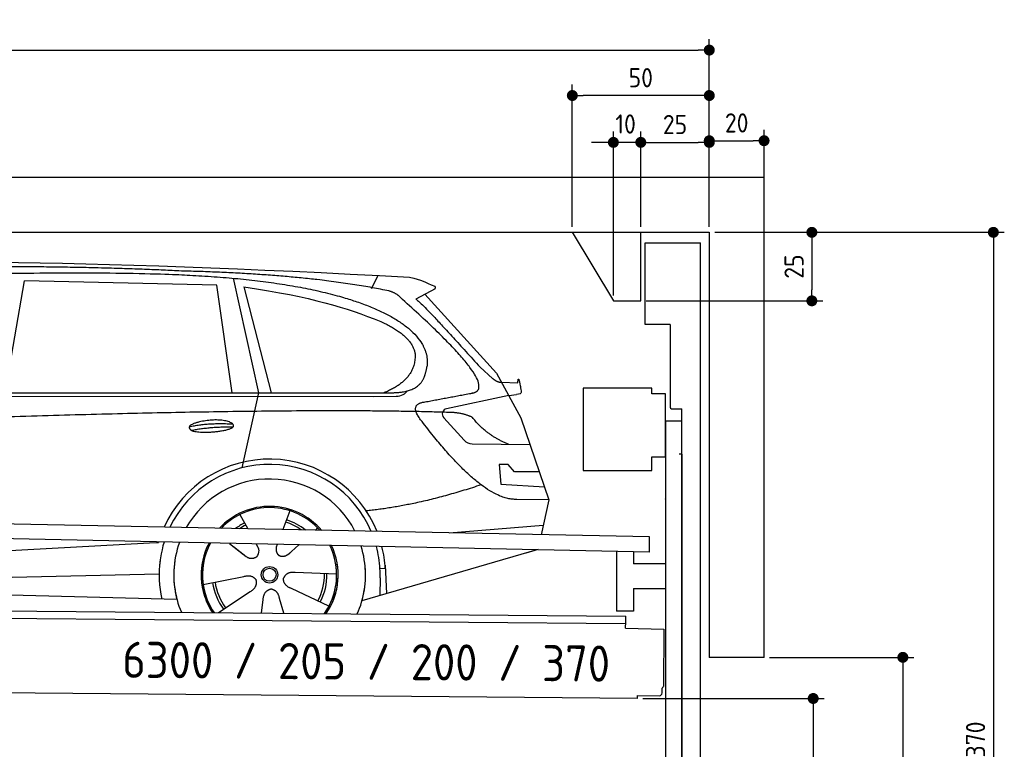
# Model space of a CAD drawing. Header units: millimetres. Extents: x -411 to 6777, y 0 to 6727.
# Tile 6 of 6: x 3183 to 6777, y 4065 to 6727. Entities that reach past the tile are written whole.
import ezdxf

# ---------------------------------------------------------------- set-up
doc = ezdxf.new("R2010")
doc.units = ezdxf.units.MM
doc.layers.add('4', color=3, linetype='Continuous')
for name, color, linetype, lineweight in [('car', 10, 'Continuous', 25), ('Freiraum', 7, 'Continuous', 25), ('Gebäude', 7, 'Continuous', 25), ('Logo', 7, 'Continuous', 25), ('Plattform', 7, 'Continuous', 25), ('Ständer vorne', 7, 'Continuous', 25), ('Tor', 200, 'Continuous', 25)]:
    doc.layers.add(name, color=color, linetype=linetype, lineweight=lineweight)
doc.styles.get("Standard").update_dxf_attribs({"font": 'ISOCP.SHX'})
doc.dimstyles.new('GEN-ISO', dxfattribs={"dimscale": 20, "dimtxt": 3.5, "dimasz": 2, "dimexe": 2, "dimexo": 1, "dimgap": 1.5, "dimtad": 1, "dimdec": 1, "dimlfac": 0.1, "dimdsep": 46, "dimtxsty": 'STANDARD', "dimblk": 'PUNKT', "dimcen": 2, "dimclrd": 256, "dimclre": 256, "dimclrt": 2, "dimadec": 0, "dimazin": 0, "dimtp": 0.1, "dimtm": 0.1, "dimtfac": 0.71, "dimtdec": 1, "dimtmove": 2, "dimatfit": 3, "dimldrblk": 'PUNKT', "dimfxl": 2, "dimtolj": 1, "dimarcsym": 0})

# ---------------------------------------------------------------- blocks, each defined once
blk = doc.blocks.new('PUNKT')
at = {"layer": '4', "color": 0, "linetype": 'ByBlock'}
blk.add_line((-0.5, 0), (-1, 0), dxfattribs=at)
at = {"layer": '4', "color": 0, "linetype": 'ByBlock', "const_width": 0.5}
blk.add_lwpolyline([(-0.25, 0, 1), (0.25, 0, 1)], format="xyb", close=True, dxfattribs=at)
blk = doc.blocks.new('*D43')
at = {"layer": '4', "lineweight": -2, "transparency": 16777216}
for p, q in [((5720, 5950.9), (6776.9, 5950.9)), ((6736.9, 5910.9), (6736.9, 2290)), ((6195.4, 2250), (6776.9, 2250))]:
    blk.add_line(p, q, dxfattribs=at)
at = {"layer": 'Defpoints', "color": 0, "transparency": 16777216}
for p in [(5700, 5950.9), (6175.4, 2250), (6736.9, 2250)]:
    blk.add_point(p, dxfattribs=at)
at = {"layer": '4', "lineweight": -2, "transparency": 16777216, "xscale": 40, "yscale": 40, "zscale": 40}
for p, rotation in [((6736.9, 5950.9), 90), ((6736.9, 2250), 270)]:
    blk.add_blockref('PUNKT', p, dxfattribs=dict(at, rotation=rotation))
at = {"layer": '4', "color": 2, "transparency": 16777216, "insert": (6671.9, 4100.4), "char_height": 70, "attachment_point": 5, "rotation": 90}
blk.add_mtext('370', dxfattribs=at)
blk = doc.blocks.new('*D45')
at = {"layer": '4', "lineweight": -2, "transparency": 16777216}
for p, q in [((5920, 4400), (6446.5, 4400)), ((6406.5, 4360), (6406.5, 2290)), ((6295.4, 2250), (6446.5, 2250))]:
    blk.add_line(p, q, dxfattribs=at)
at = {"layer": 'Defpoints', "color": 0, "transparency": 16777216}
for p in [(5900, 4400), (6275.4, 2250), (6406.5, 2250)]:
    blk.add_point(p, dxfattribs=at)
at = {"layer": '4', "lineweight": -2, "transparency": 16777216, "xscale": 40, "yscale": 40, "zscale": 40}
for p, rotation in [((6406.5, 4400), 90), ((6406.5, 2250), 270)]:
    blk.add_blockref('PUNKT', p, dxfattribs=dict(at, rotation=rotation))
at = {"layer": '4', "color": 2, "transparency": 16777216, "insert": (6341.5, 3325), "char_height": 70, "attachment_point": 5, "rotation": 90}
blk.add_mtext('H2', dxfattribs=at)
blk = doc.blocks.new('*D46')
at = {"layer": '4', "lineweight": -2, "transparency": 16777216}
for p, q in [((200, 5970.9), (200, 6655.8)), ((5700, 6120.9), (5700, 6655.8)), ((240, 6615.8), (5660, 6615.8))]:
    blk.add_line(p, q, dxfattribs=at)
at = {"layer": 'Defpoints', "color": 0, "transparency": 16777216}
for p in [(5700, 6615.8), (5700, 6100.9), (200, 5950.9)]:
    blk.add_point(p, dxfattribs=at)
at = {"layer": '4', "lineweight": -2, "transparency": 16777216, "xscale": 40, "yscale": 40, "zscale": 40, "rotation": 180}
blk.add_blockref('PUNKT', (200, 6615.8), dxfattribs=at)
at = {"layer": '4', "lineweight": -2, "transparency": 16777216, "xscale": 40, "yscale": 40, "zscale": 40}
blk.add_blockref('PUNKT', (5700, 6615.8), dxfattribs=at)
at = {"layer": '4', "color": 2, "transparency": 16777216, "insert": (2950, 6680.8), "char_height": 70, "attachment_point": 5}
blk.add_mtext('550', dxfattribs=at)
blk = doc.blocks.new('*D47')
at = {"layer": '4', "lineweight": -2, "transparency": 16777216}
for p, q in [((5457.5, 4250), (6119.3, 4250)), ((6079.3, 4210), (6079.3, 2290)), ((6099.3, 2250), (6119.3, 2250))]:
    blk.add_line(p, q, dxfattribs=at)
at = {"layer": 'Defpoints', "color": 0, "transparency": 16777216}
for p in [(5437.5, 4250), (6079.3, 2250), (6079.3, 2250)]:
    blk.add_point(p, dxfattribs=at)
at = {"layer": '4', "lineweight": -2, "transparency": 16777216, "xscale": 40, "yscale": 40, "zscale": 40}
for p, rotation in [((6079.3, 4250), 90), ((6079.3, 2250), 270)]:
    blk.add_blockref('PUNKT', p, dxfattribs=dict(at, rotation=rotation))
at = {"layer": '4', "color": 2, "transparency": 16777216, "insert": (6004.7, 3159.2), "char_height": 70, "attachment_point": 5, "rotation": 90}
blk.add_mtext('200', dxfattribs=at)
blk = doc.blocks.new('*D48')
at = {"layer": '4', "lineweight": -2, "transparency": 16777216}
for p, q in [((5450, 5970.9), (5450, 6319.1)), ((5700, 5970.9), (5700, 6319.1)), ((5490, 6279.1), (5660, 6279.1))]:
    blk.add_line(p, q, dxfattribs=at)
at = {"layer": 'Defpoints', "color": 0, "transparency": 16777216}
for p in [(5700, 6279.1), (5450, 5950.9), (5700, 5950.9)]:
    blk.add_point(p, dxfattribs=at)
at = {"layer": '4', "lineweight": -2, "transparency": 16777216, "xscale": 40, "yscale": 40, "zscale": 40, "rotation": 180}
blk.add_blockref('PUNKT', (5450, 6279.1), dxfattribs=at)
at = {"layer": '4', "lineweight": -2, "transparency": 16777216, "xscale": 40, "yscale": 40, "zscale": 40}
blk.add_blockref('PUNKT', (5700, 6279.1), dxfattribs=at)
at = {"layer": '4', "color": 2, "transparency": 16777216, "insert": (5575, 6344.2), "char_height": 70, "attachment_point": 5}
blk.add_mtext('25', dxfattribs=at)
blk = doc.blocks.new('*D34')
at = {"layer": '4', "lineweight": -2, "transparency": 16777216}
for p, q in [((5200, 5970.9), (5200, 6490.1)), ((5700, 5970.9), (5700, 6490.1)), ((5660, 6450.1), (5240, 6450.1))]:
    blk.add_line(p, q, dxfattribs=at)
at = {"layer": 'Defpoints', "color": 0, "transparency": 16777216}
for p in [(5200, 6450.1), (5200, 5950.9), (5700, 5950.9)]:
    blk.add_point(p, dxfattribs=at)
at = {"layer": '4', "lineweight": -2, "transparency": 16777216, "xscale": 40, "yscale": 40, "zscale": 40, "rotation": 180}
blk.add_blockref('PUNKT', (5200, 6450.1), dxfattribs=at)
at = {"layer": '4', "lineweight": -2, "transparency": 16777216, "xscale": 40, "yscale": 40, "zscale": 40}
blk.add_blockref('PUNKT', (5700, 6450.1), dxfattribs=at)
at = {"layer": '4', "color": 2, "transparency": 16777216, "insert": (5450, 6515.1), "char_height": 70, "attachment_point": 5}
blk.add_mtext('50', dxfattribs=at)
blk = doc.blocks.new('*D35')
at = {"layer": '4', "lineweight": -2, "transparency": 16777216}
for p, q in [((5720, 5950.9), (6114.4, 5950.9)), ((6074.4, 5910.9), (6074.4, 5740.9)), ((5470, 5700.9), (6114.4, 5700.9))]:
    blk.add_line(p, q, dxfattribs=at)
at = {"layer": 'Defpoints', "color": 0, "transparency": 16777216}
for p in [(5700, 5950.9), (5450, 5700.9), (6074.4, 5700.9)]:
    blk.add_point(p, dxfattribs=at)
at = {"layer": '4', "lineweight": -2, "transparency": 16777216, "xscale": 40, "yscale": 40, "zscale": 40}
for p, rotation in [((6074.4, 5950.9), 90), ((6074.4, 5700.9), 270)]:
    blk.add_blockref('PUNKT', p, dxfattribs=dict(at, rotation=rotation))
at = {"layer": '4', "color": 2, "transparency": 16777216, "insert": (6009.4, 5825.9), "char_height": 70, "attachment_point": 5, "rotation": 90}
blk.add_mtext('25', dxfattribs=at)
blk = doc.blocks.new('*D36')
at = {"layer": '4', "lineweight": -2, "transparency": 16777216}
for p, q in [((5350, 5720.9), (5350, 6319.1)), ((5450, 5970.9), (5450, 6319.1)), ((5310, 6279.1), (5270, 6279.1)), ((5450, 6279.1), (5350, 6279.1)), ((5490, 6279.1), (5530, 6279.1))]:
    blk.add_line(p, q, dxfattribs=at)
at = {"layer": 'Defpoints', "color": 0, "transparency": 16777216}
for p in [(5350, 6279.1), (5450, 5950.9), (5350, 5700.9)]:
    blk.add_point(p, dxfattribs=at)
at = {"layer": '4', "lineweight": -2, "transparency": 16777216, "xscale": 40, "yscale": 40, "zscale": 40}
blk.add_blockref('PUNKT', (5350, 6279.1), dxfattribs=at)
at = {"layer": '4', "lineweight": -2, "transparency": 16777216, "xscale": 40, "yscale": 40, "zscale": 40, "rotation": 180}
blk.add_blockref('PUNKT', (5450, 6279.1), dxfattribs=at)
at = {"layer": '4', "color": 2, "transparency": 16777216, "insert": (5394.7, 6346.1), "char_height": 70, "attachment_point": 5}
blk.add_mtext('10', dxfattribs=at)
blk = doc.blocks.new('Car')
at = {"layer": 'car'}
for p, q in [((4414.6, 5786.7), (4438.4, 5834.2)), ((3080.4, 5393.1), (3147.5, 5802.9)), ((3849.2, 5793), (3147.5, 5802.9)), ((3908.7, 5401.1), (3849.2, 5793)), ((3909.3, 5819.5), (4005.9, 5402.1)), ((3948.8, 5788.8), (4051.9, 5402.5)), ((4646.1, 5788.1), (4576, 5748.9)), ((4609.3, 5767.5), (4873.6, 5481.6)), ((4813.3, 5502.6), (4858.9, 5462.8)), ((4873.6, 5481.6), (4964.2, 5319.4)), ((4891.5, 5449.6), (4951.7, 5447.5)), ((1781.6, 5371.7), (4424.9, 5392.7)), ((1828.5, 5381), (4480.4, 5406.7)), ((4005.9, 5402.1), (3947.5, 5127.8)), ((4424.9, 5392.7), (4507.8, 5394.1)), ((4918.9, 5400.5), (4692.5, 5350.6)), ((4918.9, 5400.5), (4946.6, 5404.5)), ((4964.2, 5319.4), (5068.6, 5021.8)), ((4682.1, 5317.5), (4757.2, 5236.3)), ((4786.4, 5223.4), (4998.2, 5222.6)), ((4918.9, 5148.5), (4886.3, 5148.5)), ((4886.3, 5148.5), (4893.1, 5077)), ((4942.7, 5122.7), (4918.9, 5148.5)), ((5033.2, 5122.7), (4942.7, 5122.7)), ((4893.1, 5077), (5052.2, 5068.5)), ((5068.6, 5021.8), (4951.7, 5022.2)), ((5068.6, 5021.8), (5042, 4893.8)), ((4123.6, 4973), (4098.7, 4904)), ((3941.5, 4957.6), (3971, 4905.4)), ((4706, 4897.5), (5049.1, 4928.4)), ((3969.7, 4907.8), (3971, 4905.4)), ((4225.7, 4911.2), (4218, 4902.7)), ((3612.9, 4851.2), (3645.4, 4853.2)), ((1743.9, 4731.9), (3612.9, 4851.2)), ((3904.8, 4851.6), (3956.4, 4811.5)), ((3919.2, 4840.6), (3965.7, 4804.4)), ((4002, 4850.5), (4008.2, 4839.5)), ((4079.1, 4849.6), (4075.4, 4839.2)), ((4157.9, 4848.6), (4131.2, 4824.6)), ((5026, 4838.4), (4390, 4647)), ((5030.7, 4839.8), (4987, 4826.7)), ((4296.7, 4742.7), (4145.3, 4747.7)), ((4474, 4765.1), (4454.7, 4763.9)), ((4473.2, 4777.1), (4479.8, 4674)), ((1763.7, 4680), (3649.1, 4738.6)), ((3809.5, 4701.5), (3957.9, 4731.8)), ((4455.5, 4731.4), (4454.4, 4666.4)), ((1665.2, 4681.7), (3714.2, 4647)), ((3866.7, 4598.9), (3981.2, 4676.5)), ((4269.5, 4626.5), (4131.7, 4689.2)), ((4023.8, 4599), (4029.3, 4647.4)), ((4104.6, 4599), (4089.1, 4652.5))]:
    blk.add_line(p, q, dxfattribs=at)
for radius in [30.1, 23.6]:
    blk.add_circle((4051.7, 4738.7), radius, dxfattribs=at)
for centre, radius, start, end in [((4696.8, 5331), 20, 102.4358, 222.7473), ((4786.6, 5263.4), 40, 222.7473, 269.7861), ((4052.1, 4738.2), 422.7, 22.5487, 156.2143), ((4052.1, 4738.2), 403.4, 23.7263, 155.0367), ((4052.1, 4738.2), 350, 27.7494, 151.0136), ((4052.1, 4738.2), 250, 41.078, 137.685), ((4051.7, 4738.7), 245, 41.9641, 136.7989), ((4051.7, 4738.7), 209.6, 116.262, 127.1225), ((4051.7, 4738.7), 200.6, 55.0934, 73.5463), ((4051.7, 4738.7), 209.6, 51.6404, 73.3995), ((4051.7, 4738.7), 200.6, 116.1152, 123.6695), ((4052.1, 4738.2), 422.7, 164.0109, 164.2126), ((4052.1, 4738.2), 403.4, 163.2593, 179.9464), ((4052.1, 4738.2), 350, 160.7243, 195.1055), ((4052.1, 4738.2), 250, 152.8016, 213.8648), ((4051.7, 4738.7), 245, 152.3519, 188.7348), ((4052.1, 4738.2), 250, 326.1848, 25.8498), ((4052.1, 4738.2), 250, 326.1848, 25.8498), ((4051.7, 4738.7), 245, 0.9266, 26.2995), ((4052.1, 4738.2), 350, 344.8945, 17.9271), ((4052.1, 4738.2), 403.4, 3.6504, 15.3921), ((4052.1, 4738.2), 422.7, 3.6504, 14.6404), ((4052.1, 4738.2), 403.4, 173.0827, 193.1146), ((4052.1, 4738.2), 350, 172.1254, 203.4635), ((4052.1, 4738.2), 250, 169.2195, 213.8648), ((4051.7, 4738.7), 245, 169.1336, 214.8006), ((4051.7, 4738.7), 200.6, 332.1152, 1.5463), ((4051.7, 4738.7), 245, 325.2489, 9.5178), ((4052.1, 4738.2), 250, 326.1848, 9.4319), ((4052.1, 4738.2), 350, 336.586, 6.526), ((4052.1, 4738.2), 403.4, 359.0315, 5.5686), ((4052.1, 4738.2), 422.7, 3.6504, 3.7403), ((4051.7, 4738.7), 209.6, 188.262, 217.3995), ((4051.7, 4738.7), 200.6, 188.1152, 217.5463), ((4051.7, 4738.7), 209.6, 332.262, 1.3995)]:
    blk.add_arc(centre, radius, start, end, dxfattribs=at)
for points, degree in [([(2207.4, 5822.9), (2494.4, 5887.1), (3379.5, 5881.9), (4552, 5829.4)], 3), ([(3702.1, 5844.3), (3353.8, 5860.5), (2737.9, 5850.1)], 2), ([(4477.7, 5778.3), (4176.6, 5838.2), (3702.1, 5844.3)], 2), ([(4552, 5829.4), (4598.9, 5820.4), (4607.8, 5812.2), (4645.3, 5796.7)], 3), ([(3948.8, 5788.8), (4203.2, 5752.2), (4316.7, 5717.5), (4450, 5666.1)], 3), ([(4646.1, 5788.1), (4647.7, 5789.7), (4648.4, 5792.8), (4647.8, 5795.6), (4645.3, 5796.7)], 4), ([(4527.4, 5748), (4509.3, 5769.7), (4477.7, 5778.3)], 2), ([(4792.3, 5410), (4881.4, 5438.8), (4527.4, 5748)], 2), ([(4576, 5748.9), (4583.8, 5753.3), (4813.3, 5502.6)], 2), ([(4450, 5666.1), (4564.6, 5615.1), (4575.4, 5550.1)], 2), ([(4575.4, 5550.1), (4581, 5455.6), (4463.7, 5406.5)], 2), ([(4480.4, 5406.7), (4530.4, 5407.1), (4603.4, 5412.5), (4611.1, 5459.4), (4619.4, 5502.6)], 4), ([(4858.9, 5462.8), (4867.2, 5455.6), (4880.5, 5448), (4889.6, 5448), (4891.5, 5449.6)], 4), ([(4579, 5427.2), (4579, 5427.3), (4579.1, 5427.3), (4579.2, 5427.3)], 3), ([(4951.7, 5447.5), (4952.9, 5486.4), (4964.3, 5412.2)], 2), ([(4507.8, 5394.1), (4527, 5394.9), (4541.8, 5404), (4549, 5414.3)], 3), ([(4964.3, 5412.2), (4964.5, 5408.5), (4959, 5406.8), (4946.6, 5404.5)], 3), ([(4598.1, 5309.2), (4553.7, 5367.5), (4613.6, 5374.7)], 2), ([(4699.6, 5337), (3823, 5357.3), (1391, 5222.9)], 2), ([(4787.5, 5319.4), (4750.1, 5337.5), (4699.6, 5337)], 2), ([(4918.9, 5222.9), (4833.3, 5258), (4787.5, 5319.4)], 2), ([(3754.2, 5276.2), (3829.6, 5293.1), (3913.2, 5287.3)], 2), ([(4951.7, 5022.2), (4826, 5014), (4598.1, 5309.2)], 2), ([(3761.4, 5263.4), (3835.4, 5278), (3913.3, 5277.2)], 2), ([(4819.8, 5073.6), (4595.1, 4996.1), (4402.3, 4974.9)], 2), ([(3956.6, 4811.5), (3980.1, 4789.8), (4003.3, 4803.3)], 2), ([(4145.3, 4747.7), (4113.6, 4751.4), (4102.8, 4726.8)], 2), ([(3957.9, 4731.8), (3988.6, 4740.8), (4003.3, 4718.4)], 2), ([(3981.2, 4676.5), (4009.1, 4692.2), (4003.3, 4718.4)], 2), ([(4131.7, 4689.2), (4101.5, 4700), (4102.8, 4726.8)], 2), ([(4029.3, 4647.4), (4030.2, 4679.4), (4056.1, 4686.5)], 2), ([(4089.1, 4652.5), (4082.8, 4683.8), (4056.1, 4686.5)], 2)]:
    blk.add_open_spline(points, degree=degree, dxfattribs=at)
for points, degree, knots in [([(2377.1, 5810.7), (2403.6, 5813), (2543, 5816.1), (3564.3, 5845.6), (4184.5, 5844.9), (4641.5, 5676.4), (4619.4, 5502.6)], 4, [0.0821318, 0.0821318, 0.0821318, 0.0821318, 0.0821318, 0.258851, 0.508851, 1, 1, 1, 1, 1]), ([(4613.6, 5374.7), (4780.3, 5407.3), (4783.1, 5407.9), (4791.4, 5409.8), (4792.3, 5410)], 1, [0.1611508, 0.1611508, 1, 1.0196119, 1.078724, 1.0847856, 1.0847856]), ([(3761.4, 5263.4), (3737.8, 5279.7), (3783.2, 5295.5), (3865.9, 5315.7), (3958.9, 5282.6), (3896.9, 5258.8), (3787.8, 5251.6), (3766.3, 5260.4), (3761.4, 5263.4)], 5, [0, 0, 0, 0, 0, 0, 0.300106, 0.500106, 0.700106, 1, 1, 1, 1, 1, 1]), ([(4008.2, 4839.5), (4009.9, 4835.4), (4010.9, 4831.5), (4011.2, 4827.6), (4012, 4819), (4009.3, 4810.9), (4003.3, 4803.3)], 3, [0.2167758, 0.2167758, 0.2167758, 0.2167758, 0.4600873, 0.4600873, 0.4600873, 1, 1, 1, 1]), ([(4075.4, 4839.2), (4074.9, 4836.1), (4074.7, 4833.1), (4074.7, 4830.1), (4075.1, 4827.3), (4075.9, 4821.6), (4078, 4816.2), (4081.6, 4811.7), (4086.5, 4808.7)], 4, [0.3191838, 0.3191838, 0.3191838, 0.3191838, 0.3191838, 0.5438253, 0.5438253, 0.5438253, 0.5438253, 1, 1, 1, 1, 1]), ([(4131.2, 4824.6), (4131.2, 4824.6), (4131.2, 4824.6), (4131.2, 4824.6), (4131.2, 4824.6), (4122.2, 4814.8), (4111.6, 4804.7), (4097.3, 4802.2), (4086.5, 4808.7)], 4, [-0.000003, -0.000003, -0.000003, -0.000003, -0.000003, 0, 0, 0, 0, 1, 1, 1, 1, 1])]:
    blk.add_open_spline(points, degree=degree, knots=knots, dxfattribs=at)
blk = doc.blocks.new('*D42')
at = {"layer": '4', "lineweight": -2, "transparency": 16777216}
for p, q in [((5700, 5970.9), (5700, 6325.1)), ((5900, 6120.8), (5900, 6325.1)), ((5740, 6285.1), (5860, 6285.1))]:
    blk.add_line(p, q, dxfattribs=at)
at = {"layer": 'Defpoints', "color": 0, "transparency": 16777216}
for p in [(5900, 6285.1), (5900, 6100.8), (5700, 5950.9)]:
    blk.add_point(p, dxfattribs=at)
at = {"layer": '4', "lineweight": -2, "transparency": 16777216, "xscale": 40, "yscale": 40, "zscale": 40, "rotation": 180}
blk.add_blockref('PUNKT', (5700, 6285.1), dxfattribs=at)
at = {"layer": '4', "lineweight": -2, "transparency": 16777216, "xscale": 40, "yscale": 40, "zscale": 40}
blk.add_blockref('PUNKT', (5900, 6285.1), dxfattribs=at)
at = {"layer": '4', "color": 2, "transparency": 16777216, "insert": (5800, 6350.1), "char_height": 70, "attachment_point": 5}
blk.add_mtext('20', dxfattribs=at)
blk = doc.blocks.new('Plattform OG 6200 550')
at = {"layer": 'Plattform'}
for p, q in [((5482.3, 4839.6), (348.5, 4942)), ((5481.2, 4783.6), (347.5, 4891)), ((5481.2, 4783.6), (5482.3, 4839.5)), ((5361.5, 4786.1), (5361.5, 4568.3)), ((5423.5, 4784.7), (5423.5, 4740.8)), ((5539.9, 4740.8), (5423.5, 4740.8)), ((5423.5, 4650.8), (5423.5, 4568.3)), ((5423.5, 4650.8), (5539.9, 4650.8)), ((440.2, 4593.6), (5395, 4550.4)), ((446, 4566.5), (5394.8, 4523.4)), ((5423.5, 4568.3), (5361.5, 4568.3)), ((5394.7, 4506.2), (5394.9, 4530.2)), ((5394.9, 4530.2), (5395, 4545.2)), ((5395, 4545.2), (5395, 4550.4)), ((5394.7, 4506.2), (5534.1, 4503)), ((5534.1, 4503), (5532.3, 4294)), ((5437.5, 4250), (372.6, 4294.2)), ((5527.6, 4270.1), (5527.8, 4288.2)), ((5437.5, 4250), (5437.5, 4260.8)), ((5437.5, 4260.8), (5517.5, 4260.1))]:
    blk.add_line(p, q, dxfattribs=at)
for centre, radius, start, end in [((5526.2, 4294.1), 6.08, 284.5689, 358.9086), ((5517.6, 4270.1), 10, 269.5, 359.5)]:
    blk.add_arc(centre, radius, start, end, dxfattribs=at)
blk = doc.blocks.new('Ständer vorne ab 340')
at = {"layer": 'Ständer vorne'}
for p, q in [((5240, 5382), (5240, 5082)), ((5490, 5382), (5240, 5382)), ((5490, 5362), (5490, 5382)), ((5540, 5362), (5490, 5362)), ((5540, 5132), (5540, 5362)), ((5540.2, 5262), (5539.8, 5262)), ((5540, 5262), (5540, 2250)), ((5600, 5262), (5540, 5262)), ((5600, 2248.7), (5600, 5262)), ((5490, 5082), (5490, 5132)), ((5490, 5132), (5540, 5132)), ((5240, 5082), (5490, 5082)), ((5540, 4977.4), (5540, 4978.4)), ((5511.2, 2245), (5511.2, 2237)), ((5595.1, 2245), (5511.2, 2245)), ((5511.2, 2237), (5600, 2237)), ((5600, 2237), (5600, 2240))]:
    blk.add_line(p, q, dxfattribs=at)
blk = doc.blocks.new('Gebäude_370_GT205')
at = {"layer": 'Freiraum', "linetype": 'Continuous'}
blk.add_lwpolyline([(5200, 5950.9), (5350, 5700.9), (5450, 5700.9), (5450, 5950.9)], dxfattribs=at)
at = {"layer": 'Gebäude', "linetype": 'Continuous'}
for p, q in [((5900, 6150.8), (0, 6150.8)), ((5900, 4400), (5900, 6150.8)), ((200, 5950.9), (5700, 5950.9)), ((5700, 5950.9), (5700, 4400)), ((5900, 4400), (5700, 4400))]:
    blk.add_line(p, q, dxfattribs=at)
blk = doc.blocks.new('Tor ab 370 Gebäude')
at = {"layer": 'Tor'}
for p, q in [((5465.6, 5614.5), (5465.6, 5913)), ((5465.6, 5913), (5668, 5913)), ((5668, 2237), (5668, 5913)), ((5557, 5614.5), (5465.6, 5614.5)), ((5557, 5614.5), (5557, 5313)), ((5562, 5307.1), (5600, 5307)), ((5600, 5142), (5600, 5307)), ((5600, 5142), (5590, 5142)), ((5600, 5142), (5600, 2237)), ((5600, 2237), (5600, 5142)), ((5668, 2237), (5600, 2237))]:
    blk.add_line(p, q, dxfattribs=at)
blk.add_arc((5563, 5313), 6, 180, 260.4059, dxfattribs=at)

msp = doc.modelspace()

# ---------------------------------------------------------------- block references
at = {"layer": 'car', "rotation": 359.4752422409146}
msp.add_blockref('Car', (0, 0), dxfattribs=at)
at = {"layer": 'Gebäude'}
msp.add_blockref('Gebäude_370_GT205', (0, 0), dxfattribs=at)
at = {"layer": 'Plattform'}
msp.add_blockref('Plattform OG 6200 550', (0, 0), dxfattribs=at)
at = {"layer": 'Ständer vorne'}
msp.add_blockref('Ständer vorne ab 340', (0, 0), dxfattribs=at)
at = {"layer": 'Tor', "linetype": 'ByBlock'}
msp.add_blockref('Tor ab 370 Gebäude', (0, 0), dxfattribs=at)

# ---------------------------------------------------------------- texts
at = {"layer": 'Logo'}
msp.add_text('6300 / 205 / 200 / 370', height=132, rotation=359.52869, dxfattribs=at).set_placement((3557.16, 4325.61))

# ---------------------------------------------------------------- dimensions: what is measured, and where the dimension line sits
at = {"layer": '4'}
for base, p1, p2, override, picture, middle in [((5700, 6615.8), (200, 5950.88), (5700, 6100.88), {"dimtdec": 3, "dimtolj": 0}, '*D46', (2950, 6680.8)), ((5200, 6450.12), (5700, 5950.88), (5200, 5950.88), {"dimtdec": 3, "dimtolj": 0}, '*D34', (5450, 6515.12)), ((5700, 6279.15), (5449.99, 5950.88), (5700, 5950.88), {"dimtdec": 3, "dimtolj": 0}, '*D48', (5575, 6344.16)), ((5900, 6285.09), (5700, 5950.88), (5900, 6100.82), {"dimtol": 0, "dimlim": 0, "dimtp": 0.1, "dimtm": 0.1, "dimtfac": 0.71, "dimtdec": 3, "dimtolj": 0, "dimtzin": 8}, '*D42', (5800, 6350.1))]:
    dim = msp.add_linear_dim(base=base, p1=p1, p2=p2, dimstyle='GEN-ISO', override=override, dxfattribs=at)
    dim.commit()
    dim.dimension.update_dxf_attribs({"geometry": picture, "text_midpoint": middle})
dim = msp.add_linear_dim(base=(5350, 6279.15), p1=(5449.99, 5950.88), p2=(5350, 5700.88), dimstyle='GEN-ISO', override={"dimtdec": 3, "dimtolj": 0}, dxfattribs=at)
dim.commit()
dim.dimension.update_dxf_attribs({"geometry": '*D36', "text_midpoint": (5394.75, 6346.13), "dimtype": 160})
for base, p2, override, picture, middle in [((6074.39, 5700.88), (5450, 5700.88), {"dimtdec": 3, "dimtolj": 0}, '*D35', (6009.39, 5825.88)), ((6736.86, 2250), (6175.45, 2250), {"dimdec": 0, "dimtdec": 3, "dimtolj": 0}, '*D43', (6671.86, 4100.44))]:
    dim = msp.add_linear_dim(base=base, p1=(5700, 5950.88), p2=p2, angle=90, dimstyle='GEN-ISO', override=override, dxfattribs=at)
    dim.commit()
    dim.dimension.update_dxf_attribs({"geometry": picture, "text_midpoint": middle})
dim = msp.add_linear_dim(base=(6406.55, 2250), p1=(5900, 4400), p2=(6275.45, 2250), angle=90, text='H2', dimstyle='GEN-ISO', override={"dimdec": 0, "dimtdec": 3, "dimtolj": 0}, dxfattribs=at)
dim.commit()
dim.dimension.update_dxf_attribs({"geometry": '*D45', "text_midpoint": (6341.54, 3325)})
dim = msp.add_linear_dim(base=(6079.31, 2250), p1=(5437.5, 4249.97), p2=(6079.31, 2250), angle=90, dimstyle='GEN-ISO', override={"dimtdec": 3, "dimtolj": 0}, dxfattribs=at)
dim.commit()
dim.dimension.update_dxf_attribs({"geometry": '*D47', "text_midpoint": (6004.71, 3159.23), "dimtype": 160})

doc.saveas('drawing.dxf')
